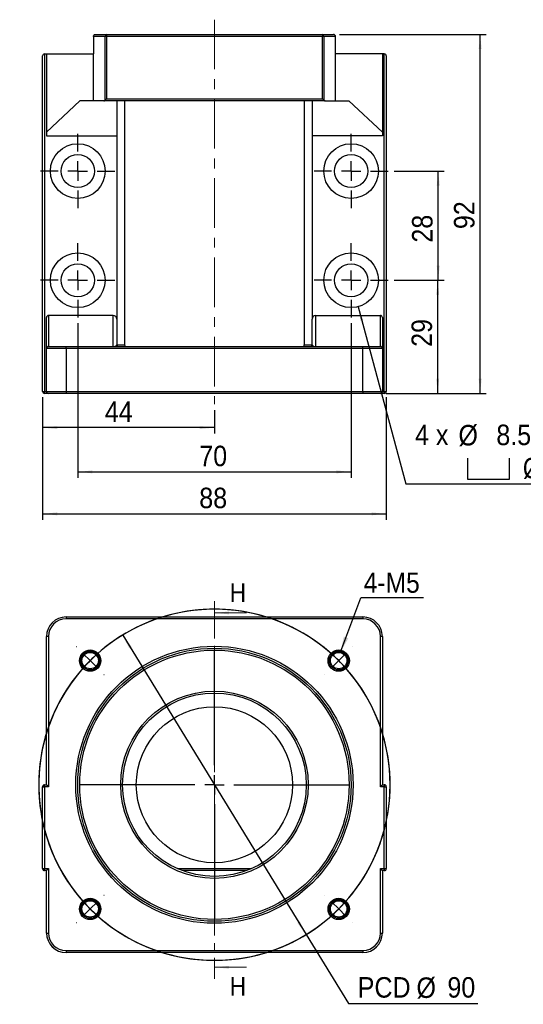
# Model space of a CAD drawing. Header units: millimetres. Extents: x 44 to 423, y 7 to 293.
# Tile 1 of 3: x 44 to 173, y 19 to 272. Entities that reach past the tile are written whole.
import ezdxf

# ---------------------------------------------------------------- set-up
doc = ezdxf.new("R2010")
doc.units = ezdxf.units.MM
doc.header["$LTSCALE"] = 1.5
doc.linetypes.add('CENTER', pattern=[10.16, 6.35, -1.27, 1.27, -1.27])
doc.linetypes.add('CENTERX2', pattern=[20.32, 12.7, -2.54, 2.54, -2.54])
doc.layers.add('FORMAT', color=7, linetype='Continuous')
doc.styles.add('SLDTEXTSTYLE0', font='GOTHIC.TTF', dxfattribs={"width": 0.913})
doc.styles.add('SLDTEXTSTYLE1', font='GOTHIC.TTF', dxfattribs={"width": 0.913, "bigfont": 'bigfont'})
doc.styles.get("Standard").update_dxf_attribs({"font": 'GOTHIC.TTF'})
doc.dimstyles.new('SLDDIMSTYLE0', dxfattribs={"dimtxt": 5.25, "dimasz": 3.75, "dimexe": 0, "dimexo": 0.0625, "dimgap": 1.3125, "dimtad": 0, "dimtih": 1, "dimtoh": 1, "dimdec": 1, "dimrnd": 1e-09, "dimzin": 12, "dimdsep": 46, "dimtxsty": 'SLDTEXTSTYLE0', "dimsah": 1, "dimcen": 0, "dimadec": 0, "dimazin": 3, "dimtfac": 1, "dimtdec": 1, "dimtmove": 0, "dimatfit": 3, "dimfxl": 0, "dimfrac": 2, "dimtolj": 1, "dimtzin": 12, "dimarcsym": 0})
doc.dimstyles.new('SLDDIMSTYLE1', dxfattribs={"dimtxt": 0.18, "dimasz": 3.75, "dimexe": 0, "dimexo": 0.0625, "dimgap": 0, "dimtad": 0, "dimtih": 1, "dimtoh": 1, "dimdec": 0, "dimrnd": 1e-09, "dimzin": 0, "dimdsep": 46, "dimtxsty": 'Standard', "dimsah": 1, "dimcen": 0.09, "dimadec": 0, "dimazin": 0, "dimtfac": 3.75, "dimtdec": 0, "dimtofl": 0, "dimtmove": 0, "dimatfit": 3, "dimfxl": 0, "dimfrac": 2, "dimtolj": 1, "dimtzin": 0, "dimarcsym": 0})
doc.dimstyles.new('SLDDIMSTYLE4', dxfattribs={"dimtxt": 5.25, "dimasz": 3.75, "dimexe": 0, "dimexo": 0.0625, "dimgap": 1.3125, "dimtad": 1, "dimrnd": 1e-09, "dimzin": 12, "dimdsep": 46, "dimtxsty": 'SLDTEXTSTYLE0', "dimsah": 1, "dimcen": 0.09, "dimadec": 0, "dimazin": 3, "dimtfac": 1, "dimtofl": 0, "dimtmove": 0, "dimatfit": 3, "dimfxl": 0, "dimfrac": 2, "dimtolj": 1, "dimtzin": 12, "dimarcsym": 0})
doc.dimstyles.new('SLDDIMSTYLE6', dxfattribs={"dimtxt": 5.25, "dimasz": 3.75, "dimexe": 0, "dimexo": 0.0625, "dimgap": 1.3125, "dimtad": 0, "dimtih": 1, "dimtoh": 1, "dimdec": 1, "dimrnd": 1e-09, "dimzin": 12, "dimdsep": 46, "dimtxsty": 'SLDTEXTSTYLE0', "dimsah": 1, "dimcen": 0, "dimadec": 0, "dimazin": 3, "dimtfac": 1, "dimtofl": 0, "dimtmove": 0, "dimatfit": 3, "dimfxl": 0, "dimfrac": 2, "dimtolj": 1, "dimtzin": 12, "dimarcsym": 0})

# ---------------------------------------------------------------- blocks, each defined once
blk = doc.blocks.new('_D')
at = {"layer": 'FORMAT', "color": 7}
for p, q in [((70.41, 114.13), (117.39, 37.37)), ((117.39, 37.37), (128.22, 19.67)), ((128.22, 19.67), (161.31, 19.67))]:
    blk.add_line(p, q, dxfattribs=at)
for points in [[(70.41, 114.13), (72.05, 110.74), (72.69, 111.13)], [(117.39, 37.37), (115.75, 40.76), (115.11, 40.37)]]:
    blk.add_solid(points, dxfattribs=at)
at = {"layer": 'FORMAT', "color": 7, "char_height": 5.25, "attachment_point": 1, "style": 'SLDTEXTSTYLE0'}
for s, insert in [('PCD', (130.6, 26.45)), ('%%c', (145.64, 26.37)), ('90', (153.56, 26.45))]:
    blk.add_mtext(s, dxfattribs=dict(at, insert=insert))
blk = doc.blocks.new('SW_NOTE_0')
at = {"layer": 'FORMAT', "color": 0}
blk.add_line((16.05, 0), (0, 0), dxfattribs=at)
at = {"layer": 'FORMAT', "color": 0, "insert": (0.71, 6.49), "char_height": 5.159, "attachment_point": 1, "style": 'SLDTEXTSTYLE0'}
blk.add_mtext('4-M5', dxfattribs=at)
blk = doc.blocks.new('SW_CENTERMARKSYMBOL_0')
at = {"layer": 'FORMAT', "color": 0}
for p, q in [((-67.18, 3.54), (-67.19, 3.55)), ((3.54, 3.54), (3.55, 3.55)), ((-63.64, 0), (-65.41, 1.77)), ((-31.82, -26.82), (-31.82, 2.5)), ((0, 0), (-1.77, -1.77)), ((0, 0), (1.77, 1.77)), ((-63.64, 0), (-61.87, -1.77)), ((-60.1, -3.54), (-60.09, -3.55)), ((-3.54, -3.54), (-3.55, -3.55)), ((-31.82, -31.82), (-31.82, -29.32)), ((-36.82, -31.82), (-66.14, -31.82)), ((-31.82, -31.82), (-34.32, -31.82)), ((-31.82, -31.82), (-31.82, -34.32)), ((-31.82, -31.82), (-29.32, -31.82)), ((-26.82, -31.82), (2.5, -31.82)), ((-31.82, -36.82), (-31.82, -66.14)), ((-60.1, -60.1), (-60.09, -60.09)), ((-3.54, -60.1), (-3.55, -60.09)), ((-63.64, -63.64), (-61.87, -61.87)), ((0, -63.64), (-1.77, -61.87)), ((-63.64, -63.64), (-65.41, -65.41)), ((0, -63.64), (1.77, -65.41)), ((-67.18, -67.18), (-67.19, -67.19)), ((3.54, -67.18), (3.55, -67.19))]:
    blk.add_line(p, q, dxfattribs=at)
for start, end in [(51.3662, 308.6338), (321.3662, 218.6338), (231.3662, 128.6338), (131.8169, 135), (45, 48.1831), (41.8169, 45), (135, 138.1831), (141.3662, 38.6338), (221.8169, 225), (315, 318.1831), (225, 228.1831), (311.8169, 315)]:
    blk.add_arc((-31.82, -31.82), 45, start, end, dxfattribs=at)
blk = doc.blocks.new('_D_6')
at = {"layer": 'FORMAT', "color": 7}
for p, q in [((58.9, 194.05), (58.9, 154.44)), ((128.9, 194.05), (128.9, 154.44)), ((58.9, 155.94), (128.9, 155.94))]:
    blk.add_line(p, q, dxfattribs=at)
for points in [[(58.9, 155.94), (62.65, 155.57), (62.65, 156.32)], [(128.9, 155.94), (125.15, 156.32), (125.15, 155.57)]]:
    blk.add_solid(points, dxfattribs=at)
at = {"layer": 'FORMAT', "color": 7, "insert": (90.02, 162.65), "char_height": 5.25, "attachment_point": 1, "style": 'SLDTEXTSTYLE0'}
blk.add_mtext('70', dxfattribs=at)
blk = doc.blocks.new('SW_SYMBOL_HOLE_SPOT')
at = {"layer": 'FORMAT', "color": 0}
for p, q in [((0, 1312.5), (0, 112.5)), ((2400, 112.5), (2400, 1312.5)), ((0, 112.5), (2400, 112.5))]:
    blk.add_line(p, q, dxfattribs=at)
blk = doc.blocks.new('_D_7')
at = {"layer": 'FORMAT'}
for p, q in [((130.71, 198.28), (142.89, 152.85)), ((142.89, 152.85), (205.88, 152.85))]:
    blk.add_line(p, q, dxfattribs=at)
blk.add_solid([(130.71, 198.28), (131.32, 194.57), (132.05, 194.76)], dxfattribs=at)
at = {"layer": 'FORMAT', "xscale": 0.004470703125, "yscale": 0.004470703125, "zscale": 0.004470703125}
blk.add_blockref('SW_SYMBOL_HOLE_SPOT', (158.72, 153.57), dxfattribs=at)
at = {"layer": 'FORMAT', "char_height": 5.25, "attachment_point": 1}
for s, insert, style in [('4 x ', (145.27, 168.05), 'SLDTEXTSTYLE0'), ('%%c', (156.39, 167.97), 'SLDTEXTSTYLE0'), (' 8.5 \\M+18AAE\\M+19153\\M+18AD1\\M+190FA', (164.31, 168.05), 'SLDTEXTSTYLE1'), ('%%c', (172.88, 159.55), 'SLDTEXTSTYLE0'), (' 14 ', (180.8, 159.63), 'SLDTEXTSTYLE0')]:
    blk.add_mtext(s, dxfattribs=dict(at, insert=insert, style=style))
blk = doc.blocks.new('_D_8')
at = {"layer": 'FORMAT', "color": 7}
for p, q in [((139.9, 233.05), (152.7, 233.05)), ((151.2, 205.05), (151.2, 233.05)), ((139.9, 205.05), (152.7, 205.05))]:
    blk.add_line(p, q, dxfattribs=at)
for points in [[(151.2, 233.05), (150.83, 229.3), (151.58, 229.3)], [(151.2, 205.05), (151.58, 208.8), (150.83, 208.8)]]:
    blk.add_solid(points, dxfattribs=at)
at = {"layer": 'FORMAT', "color": 7, "insert": (144.5, 214.71), "char_height": 5.25, "attachment_point": 1, "rotation": 90, "style": 'SLDTEXTSTYLE0'}
blk.add_mtext('28', dxfattribs=at)
blk = doc.blocks.new('_D_9')
at = {"layer": 'FORMAT', "color": 7}
for p, q in [((49.9, 175.05), (49.9, 165.79)), ((93.9, 171.8), (93.9, 165.79)), ((93.9, 167.29), (49.9, 167.29))]:
    blk.add_line(p, q, dxfattribs=at)
for points in [[(49.9, 167.29), (53.65, 166.91), (53.65, 167.66)], [(93.9, 167.29), (90.15, 167.66), (90.15, 166.91)]]:
    blk.add_solid(points, dxfattribs=at)
at = {"layer": 'FORMAT', "color": 7, "insert": (65.84, 173.99), "char_height": 5.25, "attachment_point": 1, "style": 'SLDTEXTSTYLE0'}
blk.add_mtext('44', dxfattribs=at)
blk = doc.blocks.new('_D_10')
at = {"layer": 'FORMAT', "color": 7}
for p, q in [((49.9, 175.05), (49.9, 143.69)), ((137.9, 175.05), (137.9, 143.69)), ((49.9, 145.19), (137.9, 145.19))]:
    blk.add_line(p, q, dxfattribs=at)
for points in [[(49.9, 145.19), (53.65, 144.81), (53.65, 145.56)], [(137.9, 145.19), (134.15, 145.56), (134.15, 144.81)]]:
    blk.add_solid(points, dxfattribs=at)
at = {"layer": 'FORMAT', "color": 7, "insert": (90.02, 151.89), "char_height": 5.25, "attachment_point": 1, "style": 'SLDTEXTSTYLE0'}
blk.add_mtext('88', dxfattribs=at)
blk = doc.blocks.new('_D_11')
at = {"layer": 'FORMAT', "color": 7}
for p, q in [((139.9, 205.05), (152.58, 205.05)), ((151.08, 176.05), (151.08, 205.05)), ((137.9, 176.05), (152.58, 176.05))]:
    blk.add_line(p, q, dxfattribs=at)
for points in [[(151.08, 205.05), (150.7, 201.3), (151.45, 201.3)], [(151.08, 176.05), (151.45, 179.8), (150.7, 179.8)]]:
    blk.add_solid(points, dxfattribs=at)
at = {"layer": 'FORMAT', "color": 7, "insert": (144.37, 187.99), "char_height": 5.25, "attachment_point": 1, "rotation": 90, "style": 'SLDTEXTSTYLE0'}
blk.add_mtext('29', dxfattribs=at)
blk = doc.blocks.new('_D_12')
at = {"layer": 'FORMAT', "color": 7}
for p, q in [((125.9, 268.05), (163.45, 268.05)), ((161.95, 176.05), (161.95, 268.05)), ((137.9, 176.05), (163.45, 176.05))]:
    blk.add_line(p, q, dxfattribs=at)
for points in [[(161.95, 268.05), (161.57, 264.3), (162.32, 264.3)], [(161.95, 176.05), (162.32, 179.8), (161.57, 179.8)]]:
    blk.add_solid(points, dxfattribs=at)
at = {"layer": 'FORMAT', "color": 7, "insert": (155.24, 218.17), "char_height": 5.25, "attachment_point": 1, "rotation": 90, "style": 'SLDTEXTSTYLE0'}
blk.add_mtext('92', dxfattribs=at)
blk = doc.blocks.new('SW_CENTERMARKSYMBOL_1')
at = {"layer": 'FORMAT', "color": 0}
for p, q in [((0, 5), (0, 9.5)), ((-5, 0), (-9.5, 0)), ((0, 0), (-2.5, 0)), ((0, 0), (0, 2.5)), ((0, 0), (0, -2.5)), ((0, 0), (2.5, 0)), ((5, 0), (9.5, 0)), ((0, -5), (0, -9.5))]:
    blk.add_line(p, q, dxfattribs=at)
blk = doc.blocks.new('SW_CENTERMARKSYMBOL_2')
at = {"layer": 'FORMAT', "color": 0}
for p, q in [((0, 5), (0, 9.5)), ((-5, 0), (-9.5, 0)), ((0, 0), (-2.5, 0)), ((0, 0), (0, 2.5)), ((0, 0), (0, -2.5)), ((0, 0), (2.5, 0)), ((5, 0), (9.5, 0)), ((0, -5), (0, -9.5))]:
    blk.add_line(p, q, dxfattribs=at)
blk = doc.blocks.new('SW_CENTERMARKSYMBOL_3')
at = {"layer": 'FORMAT', "color": 0}
for p, q in [((0, 5), (0, 9.5)), ((-5, 0), (-9.5, 0)), ((0, 0), (-2.5, 0)), ((0, 0), (0, 2.5)), ((0, 0), (0, -2.5)), ((0, 0), (2.5, 0)), ((5, 0), (9.5, 0)), ((0, -5), (0, -9.5))]:
    blk.add_line(p, q, dxfattribs=at)
blk = doc.blocks.new('SW_CENTERMARKSYMBOL_4')
at = {"layer": 'FORMAT', "color": 0}
for p, q in [((0, 5), (0, 9.5)), ((-5, 0), (-9.5, 0)), ((0, 0), (-2.5, 0)), ((0, 0), (0, 2.5)), ((0, 0), (0, -2.5)), ((0, 0), (2.5, 0)), ((5, 0), (9.5, 0)), ((0, -5), (0, -9.5))]:
    blk.add_line(p, q, dxfattribs=at)

msp = doc.modelspace()

# ---------------------------------------------------------------- linework, layer by layer
at = {"color": 7, "linetype": 'Continuous', "lineweight": 25}
for p, q in [((62.902, 267.546), (62.902, 263.046)), ((65.893, 267.546), (62.902, 267.546)), ((63.402, 268.046), (66.248, 268.046)), ((66.248, 267.546), (65.893, 267.546)), ((65.893, 251.192), (65.893, 267.546)), ((66.248, 268.046), (121.556, 268.046)), ((66.248, 268.046), (66.248, 267.546)), ((121.556, 267.546), (66.248, 267.546)), ((66.248, 267.546), (66.248, 251.546)), ((121.556, 268.046), (121.556, 267.546)), ((121.556, 268.046), (124.402, 268.046)), ((121.91, 267.546), (121.556, 267.546)), ((121.556, 251.546), (121.556, 267.546)), ((121.91, 267.546), (121.91, 251.192)), ((124.902, 267.546), (121.91, 267.546)), ((124.902, 263.046), (124.902, 267.546)), ((49.902, 176.546), (49.902, 262.546)), ((50.402, 263.046), (50.402, 176.546)), ((50.402, 263.046), (50.902, 263.046)), ((50.902, 263.046), (62.902, 263.046)), ((50.902, 263.046), (50.902, 242.988)), ((62.902, 251.046), (62.902, 263.046)), ((124.902, 251.046), (124.902, 263.046)), ((136.902, 263.046), (124.902, 263.046)), ((136.902, 263.046), (136.902, 242.988)), ((137.402, 263.046), (136.902, 263.046)), ((137.402, 176.546), (137.402, 263.046)), ((137.902, 262.546), (137.902, 176.546)), ((59.461, 251.046), (50.902, 242.988)), ((62.902, 251.046), (59.461, 251.046)), ((65.547, 251.046), (62.902, 251.046)), ((122.257, 251.046), (65.547, 251.046)), ((66.248, 251.546), (121.556, 251.546)), ((68.902, 251.046), (68.902, 242.046)), ((70.902, 251.046), (70.902, 188.546)), ((116.902, 251.046), (116.902, 188.546)), ((118.902, 251.046), (118.902, 242.046)), ((122.257, 251.046), (124.902, 251.046)), ((124.902, 251.046), (128.343, 251.046)), ((128.343, 251.046), (136.902, 242.988)), ((50.902, 242.988), (50.902, 242.046)), ((136.902, 242.988), (136.902, 242.046)), ((50.902, 242.046), (68.902, 242.046)), ((68.902, 242.046), (68.902, 195.089)), ((136.902, 242.046), (118.902, 242.046)), ((118.902, 242.046), (118.902, 195.089)), ((50.902, 187.607), (50.902, 195.514)), ((51.402, 196.046), (51.402, 188.077)), ((68.002, 196.046), (51.402, 196.046)), ((68.002, 188.077), (68.002, 196.046)), ((68.902, 195.089), (68.902, 188.546)), ((118.902, 188.546), (118.902, 195.089)), ((119.802, 196.046), (119.802, 188.077)), ((119.802, 196.046), (136.402, 196.046)), ((136.402, 188.077), (136.402, 196.046)), ((136.902, 195.514), (136.902, 187.607)), ((50.902, 187.607), (50.902, 187.546)), ((55.902, 187.546), (50.902, 187.546)), ((50.902, 176.546), (50.902, 187.546)), ((51.402, 188.046), (51.402, 188.077)), ((51.402, 188.077), (68.002, 188.077)), ((51.402, 188.046), (55.902, 188.046)), ((55.902, 187.546), (55.902, 188.046)), ((55.902, 188.046), (131.902, 188.046)), ((55.902, 187.546), (55.902, 176.546)), ((131.902, 187.546), (55.902, 187.546)), ((68.002, 188.046), (68.002, 188.077)), ((68.902, 188.546), (70.902, 188.546)), ((116.902, 188.546), (118.902, 188.546)), ((119.802, 188.077), (119.802, 188.046)), ((119.802, 188.077), (136.402, 188.077)), ((131.902, 187.546), (131.902, 188.046)), ((131.902, 188.046), (136.402, 188.046)), ((136.902, 187.546), (131.902, 187.546)), ((131.902, 176.546), (131.902, 187.546)), ((136.402, 188.077), (136.402, 188.046)), ((136.902, 187.546), (136.902, 187.607)), ((136.902, 187.546), (136.902, 176.546)), ((49.902, 176.546), (50.402, 176.546)), ((50.402, 176.546), (50.902, 176.546)), ((50.402, 176.046), (50.402, 176.546)), ((51.402, 176.046), (50.402, 176.046)), ((50.902, 176.546), (55.902, 176.546)), ((55.902, 176.046), (51.402, 176.046)), ((55.902, 176.546), (131.902, 176.546)), ((55.902, 176.546), (55.902, 176.046)), ((131.902, 176.046), (55.902, 176.046)), ((131.902, 176.546), (136.902, 176.546)), ((131.902, 176.546), (131.902, 176.046)), ((136.402, 176.046), (131.902, 176.046)), ((137.402, 176.046), (136.402, 176.046)), ((136.902, 176.546), (137.402, 176.546)), ((137.402, 176.546), (137.902, 176.546)), ((137.402, 176.546), (137.402, 176.046)), ((55.902, 118.751), (131.902, 118.751)), ((55.902, 118.751), (55.902, 118.251)), ((131.902, 118.751), (131.902, 118.251)), ((131.902, 118.251), (55.902, 118.251)), ((51.402, 113.751), (50.902, 113.751)), ((50.902, 75.751), (50.902, 113.751)), ((51.402, 113.751), (51.402, 75.251)), ((136.402, 75.251), (136.402, 113.751)), ((136.902, 113.751), (136.402, 113.751)), ((136.902, 113.751), (136.902, 75.751)), ((50.402, 75.251), (50.402, 75.751)), ((50.402, 75.751), (50.902, 75.751)), ((136.902, 75.751), (137.402, 75.751)), ((137.402, 75.751), (137.402, 75.251)), ((49.902, 54.251), (49.902, 75.251)), ((49.902, 75.251), (50.402, 75.251)), ((51.402, 75.251), (50.402, 75.251)), ((50.402, 75.251), (50.402, 54.251)), ((137.402, 75.251), (136.402, 75.251)), ((137.402, 54.251), (137.402, 75.251)), ((137.402, 75.251), (137.902, 75.251)), ((137.902, 75.251), (137.902, 54.251)), ((49.902, 54.251), (50.402, 54.251)), ((50.402, 54.251), (51.402, 54.251)), ((50.402, 53.751), (50.402, 54.251)), ((50.902, 53.751), (50.402, 53.751)), ((50.902, 37.751), (50.902, 53.751)), ((51.402, 54.251), (51.402, 37.751)), ((102.163, 53.751), (85.64, 53.751)), ((136.402, 54.251), (137.402, 54.251)), ((136.402, 37.751), (136.402, 54.251)), ((137.402, 53.751), (136.902, 53.751)), ((136.902, 53.751), (136.902, 37.751)), ((137.402, 54.251), (137.902, 54.251)), ((137.402, 54.251), (137.402, 53.751)), ((50.902, 37.751), (51.402, 37.751)), ((136.402, 37.751), (136.902, 37.751)), ((55.902, 33.251), (131.902, 33.251)), ((55.902, 33.251), (55.902, 32.751)), ((131.902, 33.251), (131.902, 32.751)), ((131.902, 32.751), (55.902, 32.751))]:
    msp.add_line(p, q, dxfattribs=at)
at = {"color": 7, "linetype": 'CENTER', "lineweight": 18}
msp.add_line((93.902, 122.805), (93.902, 25.969), dxfattribs=at)
at = {"color": 7, "linetype": 'Continuous', "lineweight": 18}
for p, q in [((102.152, 119.805), (93.902, 119.805)), ((102.152, 28.969), (93.902, 28.969))]:
    msp.add_line(p, q, dxfattribs=at)
at = {"color": 8, "linetype": 'Continuous', "lineweight": 25}
msp.add_line((84.415, 54.251), (103.389, 54.251), dxfattribs=at)
at = {"color": 7, "linetype": 'Continuous', "lineweight": 25, "flags": 128}
for points in [[(66.248, 251.546), (66.15, 251.449), (66.056, 251.354), (65.969, 251.268), (65.893, 251.192)], [(121.556, 251.546), (121.654, 251.449), (121.748, 251.354), (121.835, 251.268), (121.91, 251.192)], [(51.402, 75.251), (51.304, 75.349), (51.21, 75.443), (51.124, 75.529), (51.048, 75.605), (50.986, 75.667), (50.94, 75.713), (50.911, 75.742), (50.902, 75.751)], [(136.902, 75.751), (136.892, 75.742), (136.864, 75.713), (136.817, 75.667), (136.755, 75.605), (136.68, 75.529), (136.593, 75.443), (136.499, 75.349), (136.402, 75.251)], [(50.902, 53.751), (50.909, 53.759), (50.932, 53.781), (50.969, 53.818), (51.019, 53.868), (51.08, 53.93), (51.152, 54.001), (51.231, 54.08), (51.315, 54.164), (51.402, 54.251)], [(136.402, 54.251), (136.499, 54.154), (136.593, 54.06), (136.68, 53.974), (136.755, 53.898), (136.817, 53.836), (136.864, 53.789), (136.892, 53.761), (136.902, 53.751)]]:
    msp.add_lwpolyline(points, dxfattribs=at)
at = {"color": 7, "linetype": 'Continuous', "lineweight": 25}
for centre, radius in [((58.902, 233.046), 7), ((128.902, 233.046), 7), ((58.902, 233.046), 4.25), ((128.902, 233.046), 4.25), ((58.902, 205.046), 7), ((128.902, 205.046), 7), ((58.902, 205.046), 4.25), ((128.902, 205.046), 4.25), ((93.902, 75.751), 35.5), ((93.902, 75.751), 35), ((62.082, 107.571), 2.732), ((93.902, 75.751), 34.5), ((62.082, 107.571), 2.379), ((62.082, 107.571), 2.1), ((125.722, 107.571), 2.732), ((125.722, 107.571), 2.379), ((125.722, 107.571), 2.1), ((93.902, 75.751), 24), ((93.902, 75.751), 23.5), ((93.902, 75.751), 20), ((62.082, 43.931), 2.732), ((62.082, 43.931), 2.379), ((62.082, 43.931), 2.1), ((125.722, 43.931), 2.732), ((125.722, 43.931), 2.379), ((125.722, 43.931), 2.1)]:
    msp.add_circle(centre, radius, dxfattribs=at)
for centre, radius, start, end in [((66.335, 267.609), 0.447, 101.32101, 187.99978), ((121.468, 267.609), 0.447, 352.00022, 78.67899), ((50.402, 262.546), 0.5, 90, 180), ((137.402, 262.546), 0.5, 0, 90), ((51.387, 187.591), 0.486, 88.27761, 178.16674), ((51.402, 187.546), 0.5, 90, 180), ((69.402, 188.546), 0.5, 180, 270), ((71.402, 188.546), 0.5, 180, 270), ((116.402, 188.546), 0.5, 270, 0), ((118.402, 188.546), 0.5, 270, 0), ((136.416, 187.591), 0.486, 1.83326, 91.72239), ((136.402, 187.546), 0.5, 0, 90), ((50.402, 176.546), 0.5, 180, 270), ((51.402, 176.546), 0.5, 180, 270), ((136.402, 176.546), 0.5, 270, 0), ((137.402, 176.546), 0.5, 270, 0), ((55.902, 113.751), 5, 90, 180), ((131.902, 113.751), 5, 0, 90), ((55.902, 113.751), 4.5, 90, 180), ((131.902, 113.751), 4.5, 0, 90), ((50.402, 75.251), 0.5, 90, 180), ((137.402, 75.251), 0.5, 0, 90), ((50.402, 54.251), 0.5, 180, 270), ((137.402, 54.251), 0.5, 270, 0), ((55.902, 37.751), 5, 180, 270), ((55.902, 37.751), 4.5, 180, 270), ((131.902, 37.751), 4.5, 270, 0), ((131.902, 37.751), 5, 270, 0)]:
    msp.add_arc(centre, radius, start, end, dxfattribs=at)
at = {"color": 7, "linetype": 'Continuous', "lineweight": 18}
for centre in [(62.082, 107.571), (125.722, 107.571), (62.082, 43.931), (125.722, 43.931)]:
    msp.add_arc(centre, 2.5, 255, 195, dxfattribs=at)
at = {"color": 7, "linetype": 'Continuous', "lineweight": 25}
for centre, major_axis, ratio, start_param, end_param in [((51.402, 195.514), (0, -0.532), 0.9397934, 3.1415927, 4.712389), ((68.002, 195.089), (0, -0.958), 0.9397934, 1.5707963, 3.1415927), ((119.802, 195.089), (0, 0.958), 0.9397934, 0, 1.5707963), ((136.402, 195.514), (0, 0.532), 0.9397934, 4.712389, 6.2831853), ((68.002, 188.546), (0.9, 0), 0.5221075, 4.712389, 6.2831853), ((119.802, 188.546), (0.9, 0), 0.5221075, 3.1415927, 4.712389)]:
    msp.add_ellipse(centre, major_axis=major_axis, ratio=ratio, start_param=start_param, end_param=end_param, dxfattribs=at)
for points in [[(62.902, 267.546), (62.902, 267.682), (62.96, 267.814), (63.147, 267.996), (63.275, 268.046), (63.402, 268.046)], [(124.902, 267.546), (124.902, 267.682), (124.844, 267.814), (124.657, 267.996), (124.528, 268.046), (124.402, 268.046)], [(65.547, 251.046), (65.608, 251.046), (65.668, 251.058), (65.785, 251.105), (65.842, 251.141), (65.893, 251.192)]]:
    msp.add_open_spline(points, degree=3, knots=[0, 0, 0, 0, 0.5, 0.5, 1, 1, 1, 1], dxfattribs=at)
msp.add_open_spline([(121.91, 251.192), (122.012, 251.09), (122.134, 251.046), (122.257, 251.046)], degree=3, dxfattribs=at)
at = {"color": 7, "linetype": 'Continuous', "lineweight": 18}
for points in [[(93.902, 119.805), (97.652, 119.43), (97.652, 120.18)], [(93.902, 28.969), (97.652, 28.594), (97.652, 29.344)]]:
    msp.add_solid(points, dxfattribs=at)
at = {"layer": 'FORMAT', "color": 7, "linetype": 'CENTERX2', "lineweight": 18, "ltscale": 0.666667}
msp.add_line((93.902, 271.838), (93.902, 173.299), dxfattribs=at)

# ---------------------------------------------------------------- block references
at = {"layer": 'FORMAT', "color": 7}
for name, p in [('SW_CENTERMARKSYMBOL_4', (58.902, 233.046)), ('SW_CENTERMARKSYMBOL_1', (128.902, 233.046)), ('SW_CENTERMARKSYMBOL_3', (58.902, 205.046)), ('SW_CENTERMARKSYMBOL_2', (128.902, 205.046)), ('SW_NOTE_0', (131.419, 123.636)), ('SW_CENTERMARKSYMBOL_0', (125.722, 107.571))]:
    msp.add_blockref(name, p, dxfattribs=at)

# ---------------------------------------------------------------- texts
at = {"color": 7, "linetype": 'Continuous', "char_height": 4.763, "attachment_point": 1, "style": 'SLDTEXTSTYLE0'}
for insert in [(97.817, 127.369), (97.817, 26.45)]:
    msp.add_mtext('H', dxfattribs=dict(at, insert=insert))

# ---------------------------------------------------------------- dimensions: what is measured, and where the dimension line sits
at = {"layer": 'FORMAT', "color": 7}
for base, p1, p2, angle, picture, middle in [((161.95, 268.046), (136.402, 176.046), (124.402, 268.046), 90, '_D_12', (161.95, 222.046)), ((151.204, 233.046), (138.402, 205.046), (138.402, 233.046), 90, '_D_8', (151.204, 218.59)), ((151.078, 205.046), (136.402, 176.046), (138.402, 205.046), 90, '_D_11', (151.078, 191.871)), ((128.902, 155.941), (58.902, 195.546), (128.902, 195.546), 0, '_D_6', (93.902, 155.941))]:
    dim = msp.add_linear_dim(base=base, p1=p1, p2=p2, angle=angle, dimstyle='SLDDIMSTYLE4', dxfattribs=at)
    dim.commit()
    dim.dimension.update_dxf_attribs({"geometry": picture, "text_midpoint": middle, "dimtype": 160})
at = {"layer": 'FORMAT'}
dim = msp.add_diameter_dim_2p(p1=(127.09, 211.808), p2=(130.713, 198.285), text='4 x <> 完全貫穿\\P{\\fGDT;v}%%c 14 \\P', dimstyle='SLDDIMSTYLE6', dxfattribs=at)
dim.commit()
dim.dimension.update_dxf_attribs({"geometry": '_D_7', "text_midpoint": (175.577, 161.262), "dimtype": 163})
at = {"layer": 'FORMAT', "color": 7}
for base, p1, p2, picture, middle in [((49.902, 167.285), (93.902, 173.299), (49.902, 176.546), '_D_9', (69.72, 167.285)), ((137.902, 145.187), (49.902, 176.546), (137.902, 176.546), '_D_10', (93.902, 145.187))]:
    dim = msp.add_linear_dim(base=base, p1=p1, p2=p2, dimstyle='SLDDIMSTYLE4', dxfattribs=at)
    dim.commit()
    dim.dimension.update_dxf_attribs({"geometry": picture, "text_midpoint": middle, "dimtype": 160})
dim = msp.add_diameter_dim_2p(p1=(117.39, 37.368), p2=(70.414, 114.135), text='PCD<>', dimstyle='SLDDIMSTYLE0', dxfattribs=at)
dim.commit()
dim.dimension.update_dxf_attribs({"geometry": '_D', "text_midpoint": (145.959, 23.874), "dimtype": 163})

# ---------------------------------------------------------------- leaders
msp.add_leader([(126.283, 109.985), (131.419, 123.636)], dimstyle='SLDDIMSTYLE1', dxfattribs=at)

doc.saveas('drawing.dxf')
